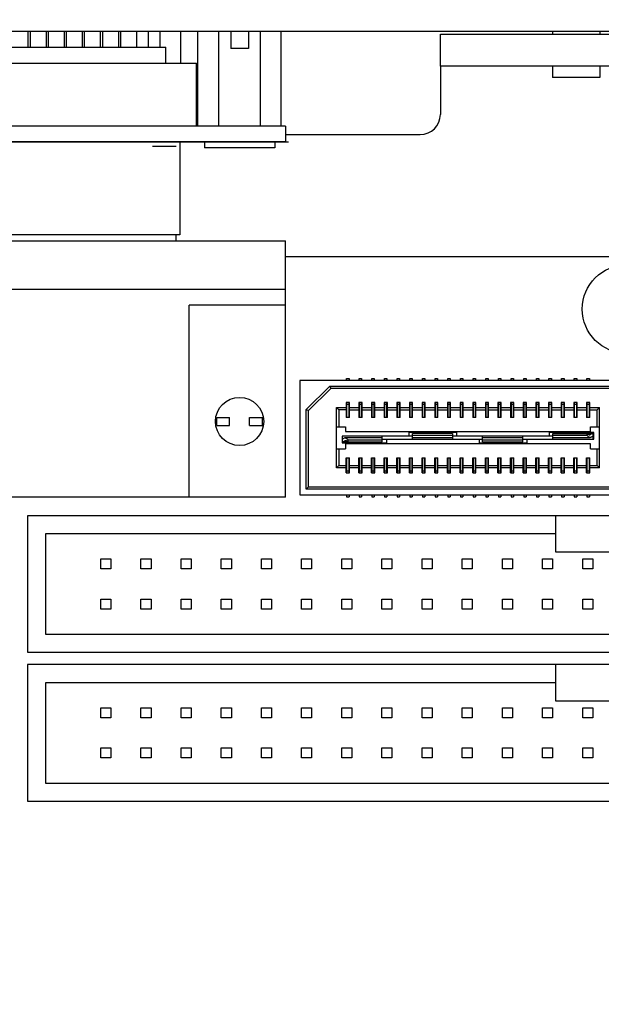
# Model space of a CAD drawing. Header units: inches. Extents: x 0 to 34, y 0 to 22.
# Tile 8 of 43: x 8.5 to 10, y 16 to 18.4. Entities that reach past the tile are written whole.
import ezdxf

# ---------------------------------------------------------------- set-up
doc = ezdxf.new("R2010")
doc.units = ezdxf.units.IN
doc.header["$LTSCALE"] = 1.87
doc.header["$MEASUREMENT"] = 0
doc.layers.get('0').update_dxf_attribs({"linetype": 'CONTINUOUS'})
doc.layers.add('DATUMCURVES', color=7, linetype='CONTINUOUS')
doc.layers.add('DIMENSIONS', color=7, linetype='CONTINUOUS')
doc.styles.get("Standard").update_dxf_attribs({"font": 'txt', "width": 0.8})
doc.dimstyles.new('DIMSTYLE_2', dxfattribs={"dimtxt": 0.125, "dimasz": 0.1875, "dimexe": 0.18, "dimexo": 0.0625, "dimgap": 0.09, "dimtad": 0, "dimtih": 1, "dimtoh": 1, "dimdec": 3, "dimzin": 4, "dimdsep": 46, "dimtxsty": 'STANDARD', "dimblk": '_FILLED', "dimblk1": '_FILLED', "dimblk2": '_FILLED', "dimcen": 0.09, "dimadec": 0, "dimazin": 0, "dimtp": 0.01, "dimtm": 0.01, "dimtfac": 1, "dimtdec": 3, "dimtofl": 0, "dimtmove": 0, "dimatfit": 3, "dimldrblk": '_FILLED', "dimfxl": 1, "dimtolj": 1, "dimtzin": 4, "dimarcsym": 0})

# ---------------------------------------------------------------- blocks, each defined once
blk = doc.blocks.new('*D22')
at = {"layer": 'DIMENSIONS', "color": 2, "linetype": 'CONTINUOUS'}
for p, q in [((8.8906, 19.0934), (6.5393, 19.0934)), ((9.2712, 18.5643), (8.8906, 19.0934)), ((9.7551, 18.5643), (9.2712, 18.5643))]:
    blk.add_line(p, q, dxfattribs=at)
at = {"layer": 'DIMENSIONS', "color": 2, "linetype": 'CONTINUOUS', "width": 0.8}
for s, p in [('[', (5.6768, 19.0309)), (']', (6.3768, 19.0309)), ('3X ', (4.7518, 19.0309)), ('4.387', (5.0518, 19.0309)), ('111.42', (5.7768, 19.0309))]:
    blk.add_text(s, height=0.125, dxfattribs=at).set_placement(p)
blk = doc.blocks.new('_FILLED')
at = {"color": 0, "linetype": 'BYBLOCK'}
blk.add_solid([(0, 0), (-1, 0.174), (-1, -0.174)], dxfattribs=at)

msp = doc.modelspace()

# ---------------------------------------------------------------- linework, layer by layer
at = {"color": 7, "linetype": 'CONTINUOUS'}
for p, q in [((16.2268, 18.3897), (7.5268, 18.3897)), ((8.5227, 18.3897), (8.5227, 18.3507)), ((8.528, 18.3897), (8.528, 18.3507)), ((8.568, 18.3897), (8.568, 18.3507)), ((8.5729, 18.3897), (8.5729, 18.3507)), ((8.6129, 18.3897), (8.6129, 18.3507)), ((8.6181, 18.3897), (8.6181, 18.3507)), ((8.6581, 18.3897), (8.6581, 18.3507)), ((8.663, 18.3897), (8.663, 18.3507)), ((8.703, 18.3897), (8.703, 18.3507)), ((8.7083, 18.3897), (8.7083, 18.3507)), ((8.7483, 18.3897), (8.7483, 18.3507)), ((8.7532, 18.3897), (8.7532, 18.3507)), ((8.7932, 18.3897), (8.7932, 18.3507)), ((8.8218, 18.3897), (8.8218, 18.3507)), ((8.8518, 18.3507), (8.8518, 18.3897)), ((8.9037, 18.3107), (8.9037, 18.3897)), ((8.9459, 18.1537), (8.9459, 18.3897)), ((8.9979, 18.1537), (8.9979, 18.3897)), ((9.0278, 18.3897), (9.0278, 18.3472)), ((9.0718, 18.3897), (9.0718, 18.3472)), ((9.1018, 18.1537), (9.1018, 18.3897)), ((9.1537, 18.1537), (9.1537, 18.3897)), ((9.5498, 18.3027), (9.5498, 18.3827)), ((9.5498, 18.3827), (10.2258, 18.3827)), ((9.8288, 18.3897), (9.8288, 18.3827)), ((9.9469, 18.3897), (9.9469, 18.3827)), ((8.1697, 18.3507), (8.8658, 18.3507)), ((8.8658, 18.3107), (8.8658, 18.3507)), ((9.0718, 18.3472), (9.0278, 18.3472)), ((8.1697, 18.3107), (8.9426, 18.3107)), ((8.9426, 18.1537), (8.9426, 18.3107)), ((9.8288, 18.3027), (9.8288, 18.2749)), ((9.9469, 18.3027), (9.9469, 18.2749)), ((9.9469, 18.2749), (9.8288, 18.2749)), ((9.1643, 18.1537), (7.7013, 18.1537)), ((9.1643, 18.1537), (9.1643, 18.1147)), ((9.1643, 18.1147), (7.9513, 18.1147)), ((8.9008, 18.1147), (8.9008, 17.8824)), ((8.9623, 18.1147), (8.9623, 18.0997)), ((9.1373, 18.1147), (9.1373, 18.0997)), ((8.8327, 18.1037), (8.8917, 18.1037)), ((9.1373, 18.0997), (8.9623, 18.0997)), ((7.9513, 17.8677), (9.1643, 17.8677)), ((8.9008, 17.8824), (8.2148, 17.8824)), ((8.8917, 17.8677), (8.8917, 17.8824)), ((9.1643, 17.2287), (9.1643, 17.8677)), ((10.8613, 17.8277), (9.1643, 17.8277)), ((7.9513, 17.7477), (9.1643, 17.7477)), ((8.9243, 17.2287), (8.9243, 17.7077)), ((9.1643, 17.7077), (8.9243, 17.7077)), ((9.1998, 17.5197), (9.1998, 17.2347)), ((10.8248, 17.5197), (9.1998, 17.5197)), ((9.3163, 17.5197), (9.3163, 17.5247)), ((9.3163, 17.5247), (9.3223, 17.5247)), ((9.3223, 17.5247), (9.3223, 17.5197)), ((9.3478, 17.5197), (9.3478, 17.5247)), ((9.3478, 17.5247), (9.3538, 17.5247)), ((9.3538, 17.5247), (9.3538, 17.5197)), ((9.3793, 17.5197), (9.3793, 17.5247)), ((9.3793, 17.5247), (9.3853, 17.5247)), ((9.3853, 17.5247), (9.3853, 17.5197)), ((9.4108, 17.5197), (9.4108, 17.5247)), ((9.4108, 17.5247), (9.4168, 17.5247)), ((9.4168, 17.5247), (9.4168, 17.5197)), ((9.4423, 17.5197), (9.4423, 17.5247)), ((9.4423, 17.5247), (9.4483, 17.5247)), ((9.4483, 17.5247), (9.4483, 17.5197)), ((9.4738, 17.5197), (9.4738, 17.5247)), ((9.4738, 17.5247), (9.4798, 17.5247)), ((9.4798, 17.5247), (9.4798, 17.5197)), ((9.5053, 17.5197), (9.5053, 17.5247)), ((9.5053, 17.5247), (9.5113, 17.5247)), ((9.5113, 17.5247), (9.5113, 17.5197)), ((9.5368, 17.5197), (9.5368, 17.5247)), ((9.5368, 17.5247), (9.5428, 17.5247)), ((9.5428, 17.5247), (9.5428, 17.5197)), ((9.5683, 17.5197), (9.5683, 17.5247)), ((9.5683, 17.5247), (9.5743, 17.5247)), ((9.5743, 17.5247), (9.5743, 17.5197)), ((9.5998, 17.5197), (9.5998, 17.5247)), ((9.5998, 17.5247), (9.6058, 17.5247)), ((9.6058, 17.5247), (9.6058, 17.5197)), ((9.6313, 17.5197), (9.6313, 17.5247)), ((9.6313, 17.5247), (9.6373, 17.5247)), ((9.6373, 17.5247), (9.6373, 17.5197)), ((9.6628, 17.5197), (9.6628, 17.5247)), ((9.6628, 17.5247), (9.6688, 17.5247)), ((9.6688, 17.5247), (9.6688, 17.5197)), ((9.6943, 17.5197), (9.6943, 17.5247)), ((9.6943, 17.5247), (9.7003, 17.5247)), ((9.7003, 17.5247), (9.7003, 17.5197)), ((9.7258, 17.5197), (9.7258, 17.5247)), ((9.7258, 17.5247), (9.7318, 17.5247)), ((9.7318, 17.5247), (9.7318, 17.5197)), ((9.7573, 17.5197), (9.7573, 17.5247)), ((9.7573, 17.5247), (9.7633, 17.5247)), ((9.7633, 17.5247), (9.7633, 17.5197)), ((9.7888, 17.5197), (9.7888, 17.5247)), ((9.7888, 17.5247), (9.7948, 17.5247)), ((9.7948, 17.5247), (9.7948, 17.5197)), ((9.8203, 17.5197), (9.8203, 17.5247)), ((9.8203, 17.5247), (9.8263, 17.5247)), ((9.8263, 17.5247), (9.8263, 17.5197)), ((9.8518, 17.5197), (9.8518, 17.5247)), ((9.8518, 17.5247), (9.8578, 17.5247)), ((9.8578, 17.5247), (9.8578, 17.5197)), ((9.8833, 17.5197), (9.8833, 17.5247)), ((9.8833, 17.5247), (9.8893, 17.5247)), ((9.8893, 17.5247), (9.8893, 17.5197)), ((9.9148, 17.5197), (9.9148, 17.5247)), ((9.9148, 17.5247), (9.9208, 17.5247)), ((9.9208, 17.5247), (9.9208, 17.5197)), ((9.216, 17.4471), (9.2744, 17.5055)), ((9.2768, 17.4997), (9.2218, 17.4447)), ((9.2744, 17.5055), (9.2768, 17.4997)), ((9.2744, 17.5055), (10.7502, 17.5055)), ((10.7478, 17.4997), (9.2768, 17.4997)), ((9.216, 17.249), (9.216, 17.4471)), ((9.216, 17.4471), (9.2218, 17.4447)), ((9.2911, 17.3022), (9.2911, 17.4522)), ((9.2911, 17.4522), (9.2968, 17.4465)), ((9.2911, 17.4522), (9.3153, 17.4522)), ((9.2968, 17.4465), (9.2968, 17.4047)), ((9.3153, 17.4465), (9.2968, 17.4465)), ((9.3153, 17.4647), (9.3153, 17.4272)), ((9.3233, 17.4647), (9.3153, 17.4647)), ((9.3163, 17.4647), (9.3163, 17.4272)), ((9.3223, 17.4597), (9.3163, 17.4597)), ((9.3223, 17.4272), (9.3223, 17.4647)), ((9.3233, 17.4272), (9.3233, 17.4647)), ((9.3233, 17.4522), (9.3468, 17.4522)), ((9.3233, 17.4465), (9.3468, 17.4465)), ((9.3468, 17.4647), (9.3468, 17.4272)), ((9.3548, 17.4647), (9.3468, 17.4647)), ((9.3478, 17.4647), (9.3478, 17.4272)), ((9.3538, 17.4597), (9.3478, 17.4597)), ((9.3538, 17.4272), (9.3538, 17.4647)), ((9.3548, 17.4272), (9.3548, 17.4647)), ((9.3548, 17.4522), (9.3783, 17.4522)), ((9.3548, 17.4465), (9.3783, 17.4465)), ((9.3783, 17.4647), (9.3783, 17.4272)), ((9.3863, 17.4647), (9.3783, 17.4647)), ((9.3793, 17.4647), (9.3793, 17.4272)), ((9.3853, 17.4597), (9.3793, 17.4597)), ((9.3853, 17.4272), (9.3853, 17.4647)), ((9.3863, 17.4272), (9.3863, 17.4647)), ((9.3863, 17.4522), (9.4098, 17.4522)), ((9.3863, 17.4465), (9.4098, 17.4465)), ((9.4098, 17.4647), (9.4098, 17.4272)), ((9.4178, 17.4647), (9.4098, 17.4647)), ((9.4108, 17.4647), (9.4108, 17.4272)), ((9.4168, 17.4597), (9.4108, 17.4597)), ((9.4168, 17.4272), (9.4168, 17.4647)), ((9.4178, 17.4272), (9.4178, 17.4647)), ((9.4178, 17.4522), (9.4413, 17.4522)), ((9.4178, 17.4465), (9.4413, 17.4465)), ((9.4413, 17.4647), (9.4413, 17.4272)), ((9.4493, 17.4647), (9.4413, 17.4647)), ((9.4423, 17.4647), (9.4423, 17.4272)), ((9.4483, 17.4597), (9.4423, 17.4597)), ((9.4483, 17.4272), (9.4483, 17.4647)), ((9.4493, 17.4272), (9.4493, 17.4647)), ((9.4493, 17.4522), (9.4728, 17.4522)), ((9.4493, 17.4465), (9.4728, 17.4465)), ((9.4728, 17.4647), (9.4728, 17.4272)), ((9.4808, 17.4647), (9.4728, 17.4647)), ((9.4738, 17.4647), (9.4738, 17.4272)), ((9.4798, 17.4597), (9.4738, 17.4597)), ((9.4798, 17.4272), (9.4798, 17.4647)), ((9.4808, 17.4272), (9.4808, 17.4647)), ((9.4808, 17.4522), (9.5043, 17.4522)), ((9.4808, 17.4465), (9.5043, 17.4465)), ((9.5043, 17.4647), (9.5043, 17.4272)), ((9.5123, 17.4647), (9.5043, 17.4647)), ((9.5053, 17.4647), (9.5053, 17.4272)), ((9.5113, 17.4597), (9.5053, 17.4597)), ((9.5113, 17.4272), (9.5113, 17.4647)), ((9.5123, 17.4272), (9.5123, 17.4647)), ((9.5123, 17.4522), (9.5358, 17.4522)), ((9.5123, 17.4465), (9.5358, 17.4465)), ((9.5358, 17.4647), (9.5358, 17.4272)), ((9.5438, 17.4647), (9.5358, 17.4647)), ((9.5368, 17.4647), (9.5368, 17.4272)), ((9.5428, 17.4597), (9.5368, 17.4597)), ((9.5428, 17.4272), (9.5428, 17.4647)), ((9.5438, 17.4272), (9.5438, 17.4647)), ((9.5438, 17.4522), (9.5673, 17.4522)), ((9.5438, 17.4465), (9.5673, 17.4465)), ((9.5673, 17.4647), (9.5673, 17.4272)), ((9.5753, 17.4647), (9.5673, 17.4647)), ((9.5683, 17.4647), (9.5683, 17.4272)), ((9.5743, 17.4597), (9.5683, 17.4597)), ((9.5743, 17.4272), (9.5743, 17.4647)), ((9.5753, 17.4272), (9.5753, 17.4647)), ((9.5753, 17.4522), (9.5988, 17.4522)), ((9.5753, 17.4465), (9.5988, 17.4465)), ((9.5988, 17.4647), (9.5988, 17.4272)), ((9.6068, 17.4647), (9.5988, 17.4647)), ((9.5998, 17.4647), (9.5998, 17.4272)), ((9.6058, 17.4597), (9.5998, 17.4597)), ((9.6058, 17.4272), (9.6058, 17.4647)), ((9.6068, 17.4272), (9.6068, 17.4647)), ((9.6068, 17.4522), (9.6303, 17.4522)), ((9.6068, 17.4465), (9.6303, 17.4465)), ((9.6303, 17.4647), (9.6303, 17.4272)), ((9.6383, 17.4647), (9.6303, 17.4647)), ((9.6313, 17.4647), (9.6313, 17.4272)), ((9.6373, 17.4597), (9.6313, 17.4597)), ((9.6373, 17.4272), (9.6373, 17.4647)), ((9.6383, 17.4272), (9.6383, 17.4647)), ((9.6383, 17.4522), (9.6618, 17.4522)), ((9.6383, 17.4465), (9.6618, 17.4465)), ((9.6618, 17.4647), (9.6618, 17.4272)), ((9.6698, 17.4647), (9.6618, 17.4647)), ((9.6628, 17.4647), (9.6628, 17.4272)), ((9.6688, 17.4597), (9.6628, 17.4597)), ((9.6688, 17.4272), (9.6688, 17.4647)), ((9.6698, 17.4272), (9.6698, 17.4647)), ((9.6698, 17.4522), (9.6933, 17.4522)), ((9.6698, 17.4465), (9.6933, 17.4465)), ((9.6933, 17.4647), (9.6933, 17.4272)), ((9.7013, 17.4647), (9.6933, 17.4647)), ((9.6943, 17.4647), (9.6943, 17.4272)), ((9.7003, 17.4597), (9.6943, 17.4597)), ((9.7003, 17.4272), (9.7003, 17.4647)), ((9.7013, 17.4272), (9.7013, 17.4647)), ((9.7013, 17.4522), (9.7248, 17.4522)), ((9.7013, 17.4465), (9.7248, 17.4465)), ((9.7248, 17.4647), (9.7248, 17.4272)), ((9.7328, 17.4647), (9.7248, 17.4647)), ((9.7258, 17.4647), (9.7258, 17.4272)), ((9.7318, 17.4597), (9.7258, 17.4597)), ((9.7318, 17.4272), (9.7318, 17.4647)), ((9.7328, 17.4272), (9.7328, 17.4647)), ((9.7328, 17.4522), (9.7563, 17.4522)), ((9.7328, 17.4465), (9.7563, 17.4465)), ((9.7563, 17.4647), (9.7563, 17.4272)), ((9.7643, 17.4647), (9.7563, 17.4647)), ((9.7573, 17.4647), (9.7573, 17.4272)), ((9.7633, 17.4597), (9.7573, 17.4597)), ((9.7633, 17.4272), (9.7633, 17.4647)), ((9.7643, 17.4272), (9.7643, 17.4647)), ((9.7643, 17.4522), (9.7878, 17.4522)), ((9.7643, 17.4465), (9.7878, 17.4465)), ((9.7878, 17.4647), (9.7878, 17.4272)), ((9.7958, 17.4647), (9.7878, 17.4647)), ((9.7888, 17.4647), (9.7888, 17.4272)), ((9.7948, 17.4597), (9.7888, 17.4597)), ((9.7948, 17.4272), (9.7948, 17.4647)), ((9.7958, 17.4272), (9.7958, 17.4647)), ((9.7958, 17.4522), (9.8193, 17.4522)), ((9.7958, 17.4465), (9.8193, 17.4465)), ((9.8193, 17.4647), (9.8193, 17.4272)), ((9.8273, 17.4647), (9.8193, 17.4647)), ((9.8203, 17.4647), (9.8203, 17.4272)), ((9.8263, 17.4597), (9.8203, 17.4597)), ((9.8263, 17.4272), (9.8263, 17.4647)), ((9.8273, 17.4272), (9.8273, 17.4647)), ((9.8273, 17.4522), (9.8508, 17.4522)), ((9.8273, 17.4465), (9.8508, 17.4465)), ((9.8508, 17.4647), (9.8508, 17.4272)), ((9.8588, 17.4647), (9.8508, 17.4647)), ((9.8518, 17.4647), (9.8518, 17.4272)), ((9.8578, 17.4597), (9.8518, 17.4597)), ((9.8578, 17.4272), (9.8578, 17.4647)), ((9.8588, 17.4272), (9.8588, 17.4647)), ((9.8588, 17.4522), (9.8823, 17.4522)), ((9.8588, 17.4465), (9.8823, 17.4465)), ((9.8823, 17.4647), (9.8823, 17.4272)), ((9.8903, 17.4647), (9.8823, 17.4647)), ((9.8833, 17.4647), (9.8833, 17.4272)), ((9.8893, 17.4597), (9.8833, 17.4597)), ((9.8893, 17.4272), (9.8893, 17.4647)), ((9.8903, 17.4272), (9.8903, 17.4647)), ((9.8903, 17.4522), (9.9138, 17.4522)), ((9.8903, 17.4465), (9.9138, 17.4465)), ((9.9138, 17.4647), (9.9138, 17.4272)), ((9.9218, 17.4647), (9.9138, 17.4647)), ((9.9148, 17.4647), (9.9148, 17.4272)), ((9.9208, 17.4597), (9.9148, 17.4597)), ((9.9208, 17.4272), (9.9208, 17.4647)), ((9.9218, 17.4272), (9.9218, 17.4647)), ((9.9218, 17.4522), (9.9461, 17.4522)), ((9.9218, 17.4465), (9.9403, 17.4465)), ((9.9403, 17.4465), (9.9461, 17.4522)), ((9.9403, 17.4047), (9.9403, 17.4465)), ((9.9461, 17.3022), (9.9461, 17.4522)), ((8.9928, 17.4077), (8.9928, 17.4277)), ((8.9928, 17.4277), (9.0248, 17.4277)), ((9.0248, 17.4077), (9.0248, 17.4277)), ((9.0748, 17.4077), (9.0748, 17.4277)), ((9.0748, 17.4277), (9.1068, 17.4277)), ((9.1068, 17.4077), (9.1068, 17.4277)), ((9.2218, 17.2547), (9.2218, 17.4447)), ((9.3233, 17.4272), (9.3153, 17.4272)), ((9.3548, 17.4272), (9.3468, 17.4272)), ((9.3863, 17.4272), (9.3783, 17.4272)), ((9.4178, 17.4272), (9.4098, 17.4272)), ((9.4493, 17.4272), (9.4413, 17.4272)), ((9.4808, 17.4272), (9.4728, 17.4272)), ((9.5123, 17.4272), (9.5043, 17.4272)), ((9.5438, 17.4272), (9.5358, 17.4272)), ((9.5753, 17.4272), (9.5673, 17.4272)), ((9.6068, 17.4272), (9.5988, 17.4272)), ((9.6383, 17.4272), (9.6303, 17.4272)), ((9.6698, 17.4272), (9.6618, 17.4272)), ((9.7013, 17.4272), (9.6933, 17.4272)), ((9.7328, 17.4272), (9.7248, 17.4272)), ((9.7643, 17.4272), (9.7563, 17.4272)), ((9.7958, 17.4272), (9.7878, 17.4272)), ((9.8273, 17.4272), (9.8193, 17.4272)), ((9.8588, 17.4272), (9.8508, 17.4272)), ((9.8903, 17.4272), (9.8823, 17.4272)), ((9.9218, 17.4272), (9.9138, 17.4272)), ((8.9928, 17.4077), (9.0248, 17.4077)), ((9.0748, 17.4077), (9.1068, 17.4077)), ((9.2911, 17.4047), (9.3136, 17.4047)), ((9.3136, 17.4047), (9.3136, 17.3927)), ((9.9236, 17.3927), (9.9236, 17.4047)), ((9.9236, 17.4047), (9.9461, 17.4047)), ((9.3051, 17.3807), (9.3051, 17.3642)), ((9.4801, 17.3807), (9.3051, 17.3807)), ((9.3051, 17.375), (9.307, 17.375)), ((9.4051, 17.3767), (9.3123, 17.3767)), ((9.3136, 17.3927), (9.9236, 17.3927)), ((9.4051, 17.3669), (9.4051, 17.3807)), ((9.4051, 17.3737), (9.6551, 17.3737)), ((9.4161, 17.3642), (9.4161, 17.3737)), ((9.4711, 17.3902), (9.4711, 17.3807)), ((9.5911, 17.3902), (9.4711, 17.3902)), ((9.4801, 17.3737), (9.4801, 17.3875)), ((9.5801, 17.3875), (9.4801, 17.3875)), ((9.4801, 17.3837), (9.5801, 17.3837)), ((9.4801, 17.3777), (9.5801, 17.3777)), ((9.5801, 17.3875), (9.5801, 17.3777)), ((9.8301, 17.3807), (9.5801, 17.3807)), ((9.5801, 17.3776), (9.5801, 17.3737)), ((9.5911, 17.3807), (9.5911, 17.3902)), ((9.6461, 17.3737), (9.6461, 17.3642)), ((9.6551, 17.3769), (9.6551, 17.3807)), ((9.6551, 17.3669), (9.6551, 17.3767)), ((9.7551, 17.3767), (9.6551, 17.3767)), ((9.7551, 17.3669), (9.7551, 17.3807)), ((9.7551, 17.3737), (9.9321, 17.3737)), ((9.7661, 17.3642), (9.7661, 17.3737)), ((9.8211, 17.3902), (9.8211, 17.3807)), ((9.9321, 17.3902), (9.8211, 17.3902)), ((9.8301, 17.3737), (9.8301, 17.3875)), ((9.8301, 17.3875), (9.9164, 17.3875)), ((9.8301, 17.3837), (9.9151, 17.3837)), ((9.8301, 17.3777), (9.9229, 17.3777)), ((9.9151, 17.3837), (9.9164, 17.3875)), ((9.9301, 17.3865), (9.9175, 17.3865)), ((9.9301, 17.3795), (9.9282, 17.3795)), ((9.9301, 17.3737), (9.9301, 17.3865)), ((9.9301, 17.3807), (9.9321, 17.3807)), ((9.9321, 17.3737), (9.9321, 17.3902)), ((9.2911, 17.3497), (9.3136, 17.3497)), ((9.2968, 17.3497), (9.2968, 17.308)), ((9.3051, 17.368), (9.3177, 17.368)), ((9.3051, 17.3642), (9.4161, 17.3642)), ((9.3136, 17.3617), (9.3136, 17.3497)), ((9.9236, 17.3617), (9.3136, 17.3617)), ((9.3201, 17.3707), (9.3187, 17.3669)), ((9.3187, 17.3669), (9.4051, 17.3669)), ((9.4051, 17.3707), (9.3201, 17.3707)), ((9.6461, 17.3642), (9.7661, 17.3642)), ((9.7551, 17.3707), (9.6551, 17.3707)), ((9.6551, 17.3669), (9.7551, 17.3669)), ((9.9236, 17.3497), (9.9236, 17.3617)), ((9.9236, 17.3497), (9.9461, 17.3497)), ((9.9403, 17.308), (9.9403, 17.3497)), ((9.3153, 17.2897), (9.3153, 17.3272)), ((9.3153, 17.3272), (9.3233, 17.3272)), ((9.3163, 17.3272), (9.3163, 17.2897)), ((9.3223, 17.2897), (9.3223, 17.3272)), ((9.3233, 17.2897), (9.3233, 17.3272)), ((9.3468, 17.2897), (9.3468, 17.3272)), ((9.3468, 17.3272), (9.3548, 17.3272)), ((9.3478, 17.3272), (9.3478, 17.2897)), ((9.3538, 17.2897), (9.3538, 17.3272)), ((9.3548, 17.2897), (9.3548, 17.3272)), ((9.3783, 17.2897), (9.3783, 17.3272)), ((9.3783, 17.3272), (9.3863, 17.3272)), ((9.3793, 17.3272), (9.3793, 17.2897)), ((9.3853, 17.2897), (9.3853, 17.3272)), ((9.3863, 17.2897), (9.3863, 17.3272)), ((9.4098, 17.2897), (9.4098, 17.3272)), ((9.4098, 17.3272), (9.4178, 17.3272)), ((9.4108, 17.3272), (9.4108, 17.2897)), ((9.4168, 17.2897), (9.4168, 17.3272)), ((9.4178, 17.2897), (9.4178, 17.3272)), ((9.4413, 17.2897), (9.4413, 17.3272)), ((9.4413, 17.3272), (9.4493, 17.3272)), ((9.4423, 17.3272), (9.4423, 17.2897)), ((9.4483, 17.2897), (9.4483, 17.3272)), ((9.4493, 17.2897), (9.4493, 17.3272)), ((9.4728, 17.2897), (9.4728, 17.3272)), ((9.4728, 17.3272), (9.4808, 17.3272)), ((9.4738, 17.3272), (9.4738, 17.2897)), ((9.4798, 17.2897), (9.4798, 17.3272)), ((9.4808, 17.2897), (9.4808, 17.3272)), ((9.5043, 17.2897), (9.5043, 17.3272)), ((9.5043, 17.3272), (9.5123, 17.3272)), ((9.5053, 17.3272), (9.5053, 17.2897)), ((9.5113, 17.2897), (9.5113, 17.3272)), ((9.5123, 17.2897), (9.5123, 17.3272)), ((9.5358, 17.2897), (9.5358, 17.3272)), ((9.5358, 17.3272), (9.5438, 17.3272)), ((9.5368, 17.3272), (9.5368, 17.2897)), ((9.5428, 17.2897), (9.5428, 17.3272)), ((9.5438, 17.2897), (9.5438, 17.3272)), ((9.5673, 17.2897), (9.5673, 17.3272)), ((9.5673, 17.3272), (9.5753, 17.3272)), ((9.5683, 17.3272), (9.5683, 17.2897)), ((9.5743, 17.2897), (9.5743, 17.3272)), ((9.5753, 17.2897), (9.5753, 17.3272)), ((9.5988, 17.2897), (9.5988, 17.3272)), ((9.5988, 17.3272), (9.6068, 17.3272)), ((9.5998, 17.3272), (9.5998, 17.2897)), ((9.6058, 17.2897), (9.6058, 17.3272)), ((9.6068, 17.2897), (9.6068, 17.3272)), ((9.6303, 17.2897), (9.6303, 17.3272)), ((9.6303, 17.3272), (9.6383, 17.3272)), ((9.6313, 17.3272), (9.6313, 17.2897)), ((9.6373, 17.2897), (9.6373, 17.3272)), ((9.6383, 17.2897), (9.6383, 17.3272)), ((9.6618, 17.2897), (9.6618, 17.3272)), ((9.6618, 17.3272), (9.6698, 17.3272)), ((9.6628, 17.3272), (9.6628, 17.2897)), ((9.6688, 17.2897), (9.6688, 17.3272)), ((9.6698, 17.2897), (9.6698, 17.3272)), ((9.6933, 17.2897), (9.6933, 17.3272)), ((9.6933, 17.3272), (9.7013, 17.3272)), ((9.6943, 17.3272), (9.6943, 17.2897)), ((9.7003, 17.2897), (9.7003, 17.3272)), ((9.7013, 17.2897), (9.7013, 17.3272)), ((9.7248, 17.2897), (9.7248, 17.3272)), ((9.7248, 17.3272), (9.7328, 17.3272)), ((9.7258, 17.3272), (9.7258, 17.2897)), ((9.7318, 17.2897), (9.7318, 17.3272)), ((9.7328, 17.2897), (9.7328, 17.3272)), ((9.7563, 17.2897), (9.7563, 17.3272)), ((9.7563, 17.3272), (9.7643, 17.3272)), ((9.7573, 17.3272), (9.7573, 17.2897)), ((9.7633, 17.2897), (9.7633, 17.3272)), ((9.7643, 17.2897), (9.7643, 17.3272)), ((9.7878, 17.2897), (9.7878, 17.3272)), ((9.7878, 17.3272), (9.7958, 17.3272)), ((9.7888, 17.3272), (9.7888, 17.2897)), ((9.7948, 17.2897), (9.7948, 17.3272)), ((9.7958, 17.2897), (9.7958, 17.3272)), ((9.8193, 17.2897), (9.8193, 17.3272)), ((9.8193, 17.3272), (9.8273, 17.3272)), ((9.8203, 17.3272), (9.8203, 17.2897)), ((9.8263, 17.2897), (9.8263, 17.3272)), ((9.8273, 17.2897), (9.8273, 17.3272)), ((9.8508, 17.2897), (9.8508, 17.3272)), ((9.8508, 17.3272), (9.8588, 17.3272)), ((9.8518, 17.3272), (9.8518, 17.2897)), ((9.8578, 17.2897), (9.8578, 17.3272)), ((9.8588, 17.2897), (9.8588, 17.3272)), ((9.8823, 17.2897), (9.8823, 17.3272)), ((9.8823, 17.3272), (9.8903, 17.3272)), ((9.8833, 17.3272), (9.8833, 17.2897)), ((9.8893, 17.2897), (9.8893, 17.3272)), ((9.8903, 17.2897), (9.8903, 17.3272)), ((9.9138, 17.2897), (9.9138, 17.3272)), ((9.9138, 17.3272), (9.9218, 17.3272)), ((9.9148, 17.3272), (9.9148, 17.2897)), ((9.9208, 17.2897), (9.9208, 17.3272)), ((9.9218, 17.2897), (9.9218, 17.3272)), ((9.2968, 17.308), (9.2911, 17.3022)), ((9.3153, 17.3022), (9.2911, 17.3022)), ((9.2968, 17.308), (9.3153, 17.308)), ((9.3233, 17.308), (9.3468, 17.308)), ((9.3468, 17.3022), (9.3233, 17.3022)), ((9.3548, 17.308), (9.3783, 17.308)), ((9.3783, 17.3022), (9.3548, 17.3022)), ((9.3863, 17.308), (9.4098, 17.308)), ((9.4098, 17.3022), (9.3863, 17.3022)), ((9.4178, 17.308), (9.4413, 17.308)), ((9.4413, 17.3022), (9.4178, 17.3022)), ((9.4493, 17.308), (9.4728, 17.308)), ((9.4728, 17.3022), (9.4493, 17.3022)), ((9.4808, 17.308), (9.5043, 17.308)), ((9.5043, 17.3022), (9.4808, 17.3022)), ((9.5123, 17.308), (9.5358, 17.308)), ((9.5358, 17.3022), (9.5123, 17.3022)), ((9.5438, 17.308), (9.5673, 17.308)), ((9.5673, 17.3022), (9.5438, 17.3022)), ((9.5753, 17.308), (9.5988, 17.308)), ((9.5988, 17.3022), (9.5753, 17.3022)), ((9.6068, 17.308), (9.6303, 17.308)), ((9.6303, 17.3022), (9.6068, 17.3022)), ((9.6383, 17.308), (9.6618, 17.308)), ((9.6618, 17.3022), (9.6383, 17.3022)), ((9.6698, 17.308), (9.6933, 17.308)), ((9.6933, 17.3022), (9.6698, 17.3022)), ((9.7013, 17.308), (9.7248, 17.308)), ((9.7248, 17.3022), (9.7013, 17.3022)), ((9.7328, 17.308), (9.7563, 17.308)), ((9.7563, 17.3022), (9.7328, 17.3022)), ((9.7643, 17.308), (9.7878, 17.308)), ((9.7878, 17.3022), (9.7643, 17.3022)), ((9.7958, 17.308), (9.8193, 17.308)), ((9.8193, 17.3022), (9.7958, 17.3022)), ((9.8273, 17.308), (9.8508, 17.308)), ((9.8508, 17.3022), (9.8273, 17.3022)), ((9.8588, 17.308), (9.8823, 17.308)), ((9.8823, 17.3022), (9.8588, 17.3022)), ((9.8903, 17.308), (9.9138, 17.308)), ((9.9138, 17.3022), (9.8903, 17.3022)), ((9.9218, 17.308), (9.9403, 17.308)), ((9.9461, 17.3022), (9.9218, 17.3022)), ((9.9461, 17.3022), (9.9403, 17.308)), ((9.3153, 17.2897), (9.3233, 17.2897)), ((9.3163, 17.2947), (9.3223, 17.2947)), ((9.3468, 17.2897), (9.3548, 17.2897)), ((9.3478, 17.2947), (9.3538, 17.2947)), ((9.3783, 17.2897), (9.3863, 17.2897)), ((9.3793, 17.2947), (9.3853, 17.2947)), ((9.4098, 17.2897), (9.4178, 17.2897)), ((9.4108, 17.2947), (9.4168, 17.2947)), ((9.4413, 17.2897), (9.4493, 17.2897)), ((9.4423, 17.2947), (9.4483, 17.2947)), ((9.4728, 17.2897), (9.4808, 17.2897)), ((9.4738, 17.2947), (9.4798, 17.2947)), ((9.5043, 17.2897), (9.5123, 17.2897)), ((9.5053, 17.2947), (9.5113, 17.2947)), ((9.5358, 17.2897), (9.5438, 17.2897)), ((9.5368, 17.2947), (9.5428, 17.2947)), ((9.5673, 17.2897), (9.5753, 17.2897)), ((9.5683, 17.2947), (9.5743, 17.2947)), ((9.5988, 17.2897), (9.6068, 17.2897)), ((9.5998, 17.2947), (9.6058, 17.2947)), ((9.6303, 17.2897), (9.6383, 17.2897)), ((9.6313, 17.2947), (9.6373, 17.2947)), ((9.6618, 17.2897), (9.6698, 17.2897)), ((9.6628, 17.2947), (9.6688, 17.2947)), ((9.6933, 17.2897), (9.7013, 17.2897)), ((9.6943, 17.2947), (9.7003, 17.2947)), ((9.7248, 17.2897), (9.7328, 17.2897)), ((9.7258, 17.2947), (9.7318, 17.2947)), ((9.7563, 17.2897), (9.7643, 17.2897)), ((9.7573, 17.2947), (9.7633, 17.2947)), ((9.7878, 17.2897), (9.7958, 17.2897)), ((9.7888, 17.2947), (9.7948, 17.2947)), ((9.8193, 17.2897), (9.8273, 17.2897)), ((9.8203, 17.2947), (9.8263, 17.2947)), ((9.8508, 17.2897), (9.8588, 17.2897)), ((9.8518, 17.2947), (9.8578, 17.2947)), ((9.8823, 17.2897), (9.8903, 17.2897)), ((9.8833, 17.2947), (9.8893, 17.2947)), ((9.9138, 17.2897), (9.9218, 17.2897)), ((9.9148, 17.2947), (9.9208, 17.2947)), ((9.2218, 17.2547), (9.216, 17.249)), ((9.2218, 17.2547), (10.8028, 17.2547)), ((9.1643, 17.2287), (7.9513, 17.2287)), ((9.1998, 17.2347), (10.8248, 17.2347)), ((10.8086, 17.249), (9.216, 17.249)), ((9.3163, 17.2347), (9.3163, 17.2297)), ((9.3163, 17.2297), (9.3223, 17.2297)), ((9.3223, 17.2347), (9.3223, 17.2297)), ((9.3478, 17.2347), (9.3478, 17.2297)), ((9.3478, 17.2297), (9.3538, 17.2297)), ((9.3538, 17.2347), (9.3538, 17.2297)), ((9.3793, 17.2347), (9.3793, 17.2297)), ((9.3793, 17.2297), (9.3853, 17.2297)), ((9.3853, 17.2347), (9.3853, 17.2297)), ((9.4108, 17.2347), (9.4108, 17.2297)), ((9.4108, 17.2297), (9.4168, 17.2297)), ((9.4168, 17.2347), (9.4168, 17.2297)), ((9.4423, 17.2347), (9.4423, 17.2297)), ((9.4423, 17.2297), (9.4483, 17.2297)), ((9.4483, 17.2347), (9.4483, 17.2297)), ((9.4738, 17.2347), (9.4738, 17.2297)), ((9.4738, 17.2297), (9.4798, 17.2297)), ((9.4798, 17.2347), (9.4798, 17.2297)), ((9.5053, 17.2347), (9.5053, 17.2297)), ((9.5053, 17.2297), (9.5113, 17.2297)), ((9.5113, 17.2347), (9.5113, 17.2297)), ((9.5368, 17.2347), (9.5368, 17.2297)), ((9.5368, 17.2297), (9.5428, 17.2297)), ((9.5428, 17.2347), (9.5428, 17.2297)), ((9.5683, 17.2347), (9.5683, 17.2297)), ((9.5683, 17.2297), (9.5743, 17.2297)), ((9.5743, 17.2347), (9.5743, 17.2297)), ((9.5998, 17.2347), (9.5998, 17.2297)), ((9.5998, 17.2297), (9.6058, 17.2297)), ((9.6058, 17.2347), (9.6058, 17.2297)), ((9.6313, 17.2347), (9.6313, 17.2297)), ((9.6313, 17.2297), (9.6373, 17.2297)), ((9.6373, 17.2347), (9.6373, 17.2297)), ((9.6628, 17.2347), (9.6628, 17.2297)), ((9.6628, 17.2297), (9.6688, 17.2297)), ((9.6688, 17.2347), (9.6688, 17.2297)), ((9.6943, 17.2347), (9.6943, 17.2297)), ((9.6943, 17.2297), (9.7003, 17.2297)), ((9.7003, 17.2347), (9.7003, 17.2297)), ((9.7258, 17.2347), (9.7258, 17.2297)), ((9.7258, 17.2297), (9.7318, 17.2297)), ((9.7318, 17.2347), (9.7318, 17.2297)), ((9.7573, 17.2347), (9.7573, 17.2297)), ((9.7573, 17.2297), (9.7633, 17.2297)), ((9.7633, 17.2347), (9.7633, 17.2297)), ((9.7888, 17.2347), (9.7888, 17.2297)), ((9.7888, 17.2297), (9.7948, 17.2297)), ((9.7948, 17.2347), (9.7948, 17.2297)), ((9.8203, 17.2347), (9.8203, 17.2297)), ((9.8203, 17.2297), (9.8263, 17.2297)), ((9.8263, 17.2347), (9.8263, 17.2297)), ((9.8518, 17.2347), (9.8518, 17.2297)), ((9.8518, 17.2297), (9.8578, 17.2297)), ((9.8578, 17.2347), (9.8578, 17.2297)), ((9.8833, 17.2347), (9.8833, 17.2297)), ((9.8833, 17.2297), (9.8893, 17.2297)), ((9.8893, 17.2347), (9.8893, 17.2297)), ((9.9148, 17.2347), (9.9148, 17.2297)), ((9.9148, 17.2297), (9.9208, 17.2297)), ((9.9208, 17.2347), (9.9208, 17.2297)), ((8.5218, 17.1827), (8.5218, 16.8427)), ((11.3118, 17.1827), (8.5218, 17.1827)), ((9.8368, 17.1827), (9.8368, 17.0927)), ((8.5668, 17.1377), (8.5668, 16.8877)), ((9.8368, 17.1377), (8.5668, 17.1377)), ((9.8368, 17.0927), (9.9968, 17.0927)), ((8.7043, 17.0502), (8.7043, 17.0752)), ((8.7043, 17.0752), (8.7293, 17.0752)), ((8.7293, 17.0752), (8.7293, 17.0502)), ((8.8043, 17.0502), (8.8043, 17.0752)), ((8.8043, 17.0752), (8.8293, 17.0752)), ((8.8293, 17.0752), (8.8293, 17.0502)), ((8.9043, 17.0502), (8.9043, 17.0752)), ((8.9043, 17.0752), (8.9293, 17.0752)), ((8.9293, 17.0752), (8.9293, 17.0502)), ((9.0043, 17.0502), (9.0043, 17.0752)), ((9.0043, 17.0752), (9.0293, 17.0752)), ((9.0293, 17.0752), (9.0293, 17.0502)), ((9.1043, 17.0502), (9.1043, 17.0752)), ((9.1043, 17.0752), (9.1293, 17.0752)), ((9.1293, 17.0752), (9.1293, 17.0502)), ((9.2043, 17.0502), (9.2043, 17.0752)), ((9.2043, 17.0752), (9.2293, 17.0752)), ((9.2293, 17.0752), (9.2293, 17.0502)), ((9.3043, 17.0502), (9.3043, 17.0752)), ((9.3043, 17.0752), (9.3293, 17.0752)), ((9.3293, 17.0752), (9.3293, 17.0502)), ((9.4043, 17.0502), (9.4043, 17.0752)), ((9.4043, 17.0752), (9.4293, 17.0752)), ((9.4293, 17.0752), (9.4293, 17.0502)), ((9.5043, 17.0502), (9.5043, 17.0752)), ((9.5043, 17.0752), (9.5293, 17.0752)), ((9.5293, 17.0752), (9.5293, 17.0502)), ((9.6043, 17.0502), (9.6043, 17.0752)), ((9.6043, 17.0752), (9.6293, 17.0752)), ((9.6293, 17.0752), (9.6293, 17.0502)), ((9.7043, 17.0502), (9.7043, 17.0752)), ((9.7043, 17.0752), (9.7293, 17.0752)), ((9.7293, 17.0752), (9.7293, 17.0502)), ((9.8043, 17.0502), (9.8043, 17.0752)), ((9.8043, 17.0752), (9.8293, 17.0752)), ((9.8293, 17.0752), (9.8293, 17.0502)), ((9.9043, 17.0502), (9.9043, 17.0752)), ((9.9043, 17.0752), (9.9293, 17.0752)), ((9.9293, 17.0752), (9.9293, 17.0502)), ((8.7293, 17.0502), (8.7043, 17.0502)), ((8.8293, 17.0502), (8.8043, 17.0502)), ((8.9293, 17.0502), (8.9043, 17.0502)), ((9.0293, 17.0502), (9.0043, 17.0502)), ((9.1293, 17.0502), (9.1043, 17.0502)), ((9.2293, 17.0502), (9.2043, 17.0502)), ((9.3293, 17.0502), (9.3043, 17.0502)), ((9.4293, 17.0502), (9.4043, 17.0502)), ((9.5293, 17.0502), (9.5043, 17.0502)), ((9.6293, 17.0502), (9.6043, 17.0502)), ((9.7293, 17.0502), (9.7043, 17.0502)), ((9.8293, 17.0502), (9.8043, 17.0502)), ((9.9293, 17.0502), (9.9043, 17.0502)), ((8.7043, 16.9502), (8.7043, 16.9752)), ((8.7043, 16.9752), (8.7293, 16.9752)), ((8.7293, 16.9752), (8.7293, 16.9502)), ((8.8043, 16.9502), (8.8043, 16.9752)), ((8.8043, 16.9752), (8.8293, 16.9752)), ((8.8293, 16.9752), (8.8293, 16.9502)), ((8.9043, 16.9502), (8.9043, 16.9752)), ((8.9043, 16.9752), (8.9293, 16.9752)), ((8.9293, 16.9752), (8.9293, 16.9502)), ((9.0043, 16.9502), (9.0043, 16.9752)), ((9.0043, 16.9752), (9.0293, 16.9752)), ((9.0293, 16.9752), (9.0293, 16.9502)), ((9.1043, 16.9502), (9.1043, 16.9752)), ((9.1043, 16.9752), (9.1293, 16.9752)), ((9.1293, 16.9752), (9.1293, 16.9502)), ((9.2043, 16.9502), (9.2043, 16.9752)), ((9.2043, 16.9752), (9.2293, 16.9752)), ((9.2293, 16.9752), (9.2293, 16.9502)), ((9.3043, 16.9502), (9.3043, 16.9752)), ((9.3043, 16.9752), (9.3293, 16.9752)), ((9.3293, 16.9752), (9.3293, 16.9502)), ((9.4043, 16.9502), (9.4043, 16.9752)), ((9.4043, 16.9752), (9.4293, 16.9752)), ((9.4293, 16.9752), (9.4293, 16.9502)), ((9.5043, 16.9502), (9.5043, 16.9752)), ((9.5043, 16.9752), (9.5293, 16.9752)), ((9.5293, 16.9752), (9.5293, 16.9502)), ((9.6043, 16.9502), (9.6043, 16.9752)), ((9.6043, 16.9752), (9.6293, 16.9752)), ((9.6293, 16.9752), (9.6293, 16.9502)), ((9.7043, 16.9502), (9.7043, 16.9752)), ((9.7043, 16.9752), (9.7293, 16.9752)), ((9.7293, 16.9752), (9.7293, 16.9502)), ((9.8043, 16.9502), (9.8043, 16.9752)), ((9.8043, 16.9752), (9.8293, 16.9752)), ((9.8293, 16.9752), (9.8293, 16.9502)), ((9.9043, 16.9502), (9.9043, 16.9752)), ((9.9043, 16.9752), (9.9293, 16.9752)), ((9.9293, 16.9752), (9.9293, 16.9502)), ((8.7293, 16.9502), (8.7043, 16.9502)), ((8.8293, 16.9502), (8.8043, 16.9502)), ((8.9293, 16.9502), (8.9043, 16.9502)), ((9.0293, 16.9502), (9.0043, 16.9502)), ((9.1293, 16.9502), (9.1043, 16.9502)), ((9.2293, 16.9502), (9.2043, 16.9502)), ((9.3293, 16.9502), (9.3043, 16.9502)), ((9.4293, 16.9502), (9.4043, 16.9502)), ((9.5293, 16.9502), (9.5043, 16.9502)), ((9.6293, 16.9502), (9.6043, 16.9502)), ((9.7293, 16.9502), (9.7043, 16.9502)), ((9.8293, 16.9502), (9.8043, 16.9502)), ((9.9293, 16.9502), (9.9043, 16.9502)), ((8.5668, 16.8877), (11.2668, 16.8877)), ((8.5218, 16.8427), (11.3118, 16.8427)), ((8.5218, 16.8117), (8.5218, 16.4717)), ((11.3118, 16.8117), (8.5218, 16.8117)), ((9.8368, 16.8117), (9.8368, 16.7217)), ((8.5668, 16.7667), (8.5668, 16.5167)), ((9.8368, 16.7667), (8.5668, 16.7667)), ((9.8368, 16.7217), (9.9968, 16.7217)), ((8.7043, 16.6792), (8.7043, 16.7042)), ((8.7043, 16.7042), (8.7293, 16.7042)), ((8.7293, 16.7042), (8.7293, 16.6792)), ((8.8043, 16.6792), (8.8043, 16.7042)), ((8.8043, 16.7042), (8.8293, 16.7042)), ((8.8293, 16.7042), (8.8293, 16.6792)), ((8.9043, 16.6792), (8.9043, 16.7042)), ((8.9043, 16.7042), (8.9293, 16.7042)), ((8.9293, 16.7042), (8.9293, 16.6792)), ((9.0043, 16.6792), (9.0043, 16.7042)), ((9.0043, 16.7042), (9.0293, 16.7042)), ((9.0293, 16.7042), (9.0293, 16.6792)), ((9.1043, 16.6792), (9.1043, 16.7042)), ((9.1043, 16.7042), (9.1293, 16.7042)), ((9.1293, 16.7042), (9.1293, 16.6792)), ((9.2043, 16.6792), (9.2043, 16.7042)), ((9.2043, 16.7042), (9.2293, 16.7042)), ((9.2293, 16.7042), (9.2293, 16.6792)), ((9.3043, 16.6792), (9.3043, 16.7042)), ((9.3043, 16.7042), (9.3293, 16.7042)), ((9.3293, 16.7042), (9.3293, 16.6792)), ((9.4043, 16.6792), (9.4043, 16.7042)), ((9.4043, 16.7042), (9.4293, 16.7042)), ((9.4293, 16.7042), (9.4293, 16.6792)), ((9.5043, 16.6792), (9.5043, 16.7042)), ((9.5043, 16.7042), (9.5293, 16.7042)), ((9.5293, 16.7042), (9.5293, 16.6792)), ((9.6043, 16.6792), (9.6043, 16.7042)), ((9.6043, 16.7042), (9.6293, 16.7042)), ((9.6293, 16.7042), (9.6293, 16.6792)), ((9.7043, 16.6792), (9.7043, 16.7042)), ((9.7043, 16.7042), (9.7293, 16.7042)), ((9.7293, 16.7042), (9.7293, 16.6792)), ((9.8043, 16.6792), (9.8043, 16.7042)), ((9.8043, 16.7042), (9.8293, 16.7042)), ((9.8293, 16.7042), (9.8293, 16.6792)), ((9.9043, 16.6792), (9.9043, 16.7042)), ((9.9043, 16.7042), (9.9293, 16.7042)), ((9.9293, 16.7042), (9.9293, 16.6792)), ((8.7293, 16.6792), (8.7043, 16.6792)), ((8.8293, 16.6792), (8.8043, 16.6792)), ((8.9293, 16.6792), (8.9043, 16.6792)), ((9.0293, 16.6792), (9.0043, 16.6792)), ((9.1293, 16.6792), (9.1043, 16.6792)), ((9.2293, 16.6792), (9.2043, 16.6792)), ((9.3293, 16.6792), (9.3043, 16.6792)), ((9.4293, 16.6792), (9.4043, 16.6792)), ((9.5293, 16.6792), (9.5043, 16.6792)), ((9.6293, 16.6792), (9.6043, 16.6792)), ((9.7293, 16.6792), (9.7043, 16.6792)), ((9.8293, 16.6792), (9.8043, 16.6792)), ((9.9293, 16.6792), (9.9043, 16.6792)), ((8.7043, 16.5792), (8.7043, 16.6042)), ((8.7043, 16.6042), (8.7293, 16.6042)), ((8.7293, 16.6042), (8.7293, 16.5792)), ((8.8043, 16.5792), (8.8043, 16.6042)), ((8.8043, 16.6042), (8.8293, 16.6042)), ((8.8293, 16.6042), (8.8293, 16.5792)), ((8.9043, 16.5792), (8.9043, 16.6042)), ((8.9043, 16.6042), (8.9293, 16.6042)), ((8.9293, 16.6042), (8.9293, 16.5792)), ((9.0043, 16.5792), (9.0043, 16.6042)), ((9.0043, 16.6042), (9.0293, 16.6042)), ((9.0293, 16.6042), (9.0293, 16.5792)), ((9.1043, 16.5792), (9.1043, 16.6042)), ((9.1043, 16.6042), (9.1293, 16.6042)), ((9.1293, 16.6042), (9.1293, 16.5792)), ((9.2043, 16.5792), (9.2043, 16.6042)), ((9.2043, 16.6042), (9.2293, 16.6042)), ((9.2293, 16.6042), (9.2293, 16.5792)), ((9.3043, 16.5792), (9.3043, 16.6042)), ((9.3043, 16.6042), (9.3293, 16.6042)), ((9.3293, 16.6042), (9.3293, 16.5792)), ((9.4043, 16.5792), (9.4043, 16.6042)), ((9.4043, 16.6042), (9.4293, 16.6042)), ((9.4293, 16.6042), (9.4293, 16.5792)), ((9.5043, 16.5792), (9.5043, 16.6042)), ((9.5043, 16.6042), (9.5293, 16.6042)), ((9.5293, 16.6042), (9.5293, 16.5792)), ((9.6043, 16.5792), (9.6043, 16.6042)), ((9.6043, 16.6042), (9.6293, 16.6042)), ((9.6293, 16.6042), (9.6293, 16.5792)), ((9.7043, 16.5792), (9.7043, 16.6042)), ((9.7043, 16.6042), (9.7293, 16.6042)), ((9.7293, 16.6042), (9.7293, 16.5792)), ((9.8043, 16.5792), (9.8043, 16.6042)), ((9.8043, 16.6042), (9.8293, 16.6042)), ((9.8293, 16.6042), (9.8293, 16.5792)), ((9.9043, 16.5792), (9.9043, 16.6042)), ((9.9043, 16.6042), (9.9293, 16.6042)), ((9.9293, 16.6042), (9.9293, 16.5792)), ((8.7293, 16.5792), (8.7043, 16.5792)), ((8.8293, 16.5792), (8.8043, 16.5792)), ((8.9293, 16.5792), (8.9043, 16.5792)), ((9.0293, 16.5792), (9.0043, 16.5792)), ((9.1293, 16.5792), (9.1043, 16.5792)), ((9.2293, 16.5792), (9.2043, 16.5792)), ((9.3293, 16.5792), (9.3043, 16.5792)), ((9.4293, 16.5792), (9.4043, 16.5792)), ((9.5293, 16.5792), (9.5043, 16.5792)), ((9.6293, 16.5792), (9.6043, 16.5792)), ((9.7293, 16.5792), (9.7043, 16.5792)), ((9.8293, 16.5792), (9.8043, 16.5792)), ((9.9293, 16.5792), (9.9043, 16.5792)), ((8.5668, 16.5167), (11.2668, 16.5167)), ((8.5218, 16.4717), (11.3118, 16.4717))]:
    msp.add_line(p, q, dxfattribs=at)
at = {"color": 3, "linetype": 'CONTINUOUS'}
for p, q in [((9.5498, 18.3027), (9.5498, 18.1827)), ((10.2258, 18.3027), (9.5498, 18.3027)), ((9.1643, 18.1327), (9.4998, 18.1327))]:
    msp.add_line(p, q, dxfattribs=at)
at = {"color": 7, "linetype": 'CONTINUOUS'}
for centre, radius in [((10.0134, 17.6977), 0.1102), ((9.0498, 17.4177), 0.06)]:
    msp.add_circle(centre, radius, dxfattribs=at)
at = {"color": 3, "linetype": 'CONTINUOUS'}
msp.add_arc((9.4998, 18.1827), 0.05, 270, 360, dxfattribs=at)
at = {"color": 7, "linetype": 'CONTINUOUS'}
for centre, start, end in [((9.3223, 17.4535), 66.2237, 90.0111), ((9.3223, 17.4519), 269.9889, 293.7763), ((9.3538, 17.4535), 66.2237, 90.0111), ((9.3538, 17.4519), 269.9889, 293.7763), ((9.3853, 17.4535), 66.2237, 90.0111), ((9.3853, 17.4519), 269.9889, 293.7763), ((9.4168, 17.4535), 66.2237, 90.0111), ((9.4168, 17.4519), 269.9889, 293.7763), ((9.4483, 17.4535), 66.2237, 90.0111), ((9.4483, 17.4519), 269.9889, 293.7763), ((9.4798, 17.4535), 66.2237, 90.0111), ((9.4798, 17.4519), 269.9889, 293.7763), ((9.5113, 17.4535), 66.2237, 90.0111), ((9.5113, 17.4519), 269.9889, 293.7763), ((9.5428, 17.4535), 66.2237, 90.0111), ((9.5428, 17.4519), 269.9889, 293.7763), ((9.5743, 17.4535), 66.2237, 90.0111), ((9.5743, 17.4519), 269.9889, 293.7763), ((9.6058, 17.4535), 66.2237, 90.0111), ((9.6058, 17.4519), 269.9889, 293.7763), ((9.6373, 17.4535), 66.2237, 90.0111), ((9.6373, 17.4519), 269.9889, 293.7763), ((9.6688, 17.4535), 66.2237, 90.0111), ((9.6688, 17.4519), 269.9889, 293.7763), ((9.7003, 17.4535), 66.2237, 90.0111), ((9.7003, 17.4519), 269.9889, 293.7763), ((9.7318, 17.4535), 66.2237, 90.0111), ((9.7318, 17.4519), 269.9889, 293.7763), ((9.7633, 17.4535), 66.2237, 90.0111), ((9.7633, 17.4519), 269.9889, 293.7763), ((9.7948, 17.4535), 66.2237, 90.0111), ((9.7948, 17.4519), 269.9889, 293.7763), ((9.8263, 17.4535), 66.2237, 90.0111), ((9.8263, 17.4519), 269.9889, 293.7763), ((9.8578, 17.4535), 66.2237, 90.0111), ((9.8578, 17.4519), 269.9889, 293.7763), ((9.8893, 17.4535), 66.2237, 90.0111), ((9.8893, 17.4519), 269.9889, 293.7763), ((9.9208, 17.4535), 66.2237, 90.0111), ((9.9208, 17.4519), 269.9889, 293.7763), ((9.3223, 17.3025), 66.2237, 90.0111), ((9.3223, 17.3009), 269.9889, 293.7763), ((9.3538, 17.3025), 66.2237, 90.0111), ((9.3538, 17.3009), 269.9889, 293.7763), ((9.3853, 17.3025), 66.2237, 90.0111), ((9.3853, 17.3009), 269.9889, 293.7763), ((9.4168, 17.3025), 66.2237, 90.0111), ((9.4168, 17.3009), 269.9889, 293.7763), ((9.4483, 17.3025), 66.2237, 90.0111), ((9.4483, 17.3009), 269.9889, 293.7763), ((9.4798, 17.3025), 66.2237, 90.0111), ((9.4798, 17.3009), 269.9889, 293.7763), ((9.5113, 17.3025), 66.2237, 90.0111), ((9.5113, 17.3009), 269.9889, 293.7763), ((9.5428, 17.3025), 66.2237, 90.0111), ((9.5428, 17.3009), 269.9889, 293.7763), ((9.5743, 17.3025), 66.2237, 90.0111), ((9.5743, 17.3009), 269.9889, 293.7763), ((9.6058, 17.3025), 66.2237, 90.0111), ((9.6058, 17.3009), 269.9889, 293.7763), ((9.6373, 17.3025), 66.2237, 90.0111), ((9.6373, 17.3009), 269.9889, 293.7763), ((9.6688, 17.3025), 66.2237, 90.0111), ((9.6688, 17.3009), 269.9889, 293.7763), ((9.7003, 17.3025), 66.2237, 90.0111), ((9.7003, 17.3009), 269.9889, 293.7763), ((9.7318, 17.3025), 66.2237, 90.0111), ((9.7318, 17.3009), 269.9889, 293.7763), ((9.7633, 17.3025), 66.2237, 90.0111), ((9.7633, 17.3009), 269.9889, 293.7763), ((9.7948, 17.3025), 66.2237, 90.0111), ((9.7948, 17.3009), 269.9889, 293.7763), ((9.8263, 17.3025), 66.2237, 90.0111), ((9.8263, 17.3009), 269.9889, 293.7763), ((9.8578, 17.3025), 66.2237, 90.0111), ((9.8578, 17.3009), 269.9889, 293.7763), ((9.8893, 17.3025), 66.2237, 90.0111), ((9.8893, 17.3009), 269.9889, 293.7763), ((9.9208, 17.3025), 66.2237, 90.0111), ((9.9208, 17.3009), 269.9889, 293.7763)]:
    msp.add_arc(centre, 0.0025, start, end, dxfattribs=at)
for points, knots in [([(9.307, 17.375), (9.3071, 17.375), (9.3074, 17.375), (9.3079, 17.3752), (9.3082, 17.3753), (9.3083, 17.3754)], [0, 0, 0, 0, 0.323749, 0.655546, 1, 1, 1, 1]), ([(9.3083, 17.3754), (9.3091, 17.3759), (9.3104, 17.3766), (9.3118, 17.3767), (9.3123, 17.3767)], [0, 0, 0, 0, 0.655541, 1, 1, 1, 1]), ([(9.3123, 17.3767), (9.3127, 17.3767), (9.314, 17.3766), (9.3162, 17.3756), (9.3184, 17.3735), (9.3195, 17.3717), (9.3201, 17.3707)], [0, 0, 0, 0, 0.113712, 0.379966, 0.674767, 1, 1, 1, 1]), ([(9.9229, 17.3777), (9.9225, 17.3777), (9.9211, 17.3779), (9.919, 17.3788), (9.9167, 17.3809), (9.9156, 17.3827), (9.9151, 17.3837)], [0, 0, 0, 0, 0.113712, 0.379966, 0.674767, 1, 1, 1, 1]), ([(9.9174, 17.3864), (9.9176, 17.3862), (9.9183, 17.3856), (9.9196, 17.3849), (9.9207, 17.3847), (9.9211, 17.3847)], [0, 0, 0, 0, 0.206017, 0.708907, 1, 1, 1, 1]), ([(9.9211, 17.3847), (9.9214, 17.3847), (9.9223, 17.3848), (9.9232, 17.3852), (9.9238, 17.3856)], [0, 0, 0, 0, 0.267568, 1, 1, 1, 1]), ([(9.9268, 17.3791), (9.9261, 17.3785), (9.9248, 17.3779), (9.9233, 17.3777), (9.9229, 17.3777)], [0, 0, 0, 0, 0.655541, 1, 1, 1, 1]), ([(9.9266, 17.3865), (9.9263, 17.3865), (9.9256, 17.3864), (9.9247, 17.3861), (9.9241, 17.3858), (9.9238, 17.3856)], [0, 0, 0, 0, 0.322518, 0.653934, 1, 1, 1, 1]), ([(9.9282, 17.3795), (9.928, 17.3795), (9.9277, 17.3794), (9.9272, 17.3793), (9.927, 17.3792), (9.9268, 17.3791)], [0, 0, 0, 0, 0.323749, 0.655546, 1, 1, 1, 1]), ([(9.3085, 17.368), (9.3088, 17.368), (9.3095, 17.3681), (9.3105, 17.3684), (9.3111, 17.3687), (9.3114, 17.3689)], [0, 0, 0, 0, 0.322518, 0.653934, 1, 1, 1, 1]), ([(9.314, 17.3697), (9.3138, 17.3697), (9.3128, 17.3697), (9.3119, 17.3693), (9.3114, 17.3689)], [0, 0, 0, 0, 0.267568, 1, 1, 1, 1]), ([(9.3177, 17.368), (9.3175, 17.3682), (9.3168, 17.3689), (9.3155, 17.3696), (9.3144, 17.3697), (9.314, 17.3697)], [0, 0, 0, 0, 0.206017, 0.708907, 1, 1, 1, 1])]:
    msp.add_open_spline(points, degree=3, knots=knots, dxfattribs=at)
for points in [[(9.9164, 17.3875), (9.9167, 17.3871), (9.917, 17.3868), (9.9174, 17.3864)], [(9.3187, 17.3669), (9.3184, 17.3673), (9.3181, 17.3677), (9.3177, 17.368)]]:
    msp.add_open_spline(points, degree=3, dxfattribs=at)
at = {"layer": 'DATUMCURVES', "color": 40, "linetype": 'CONTINUOUS'}
msp.add_line((7.9438, 18.1147), (9.1718, 18.1147), dxfattribs=at)

# ---------------------------------------------------------------- dimensions: what is measured, and where the dimension line sits
at = {"layer": 'DIMENSIONS', "color": 2, "linetype": 'CONTINUOUS'}
dim = msp.add_ordinate_dim(feature_location=(9.7551, 18.5643), offset=(-3.2158, 0.5291), dtype=0, origin=(9.8675, 14.1777), text='3X <>', dimstyle='DIMSTYLE_2', dxfattribs=at)
dim.commit()
dim.dimension.update_dxf_attribs({"geometry": '*D22', "text_midpoint": (5.6143, 19.0934)})

doc.saveas('drawing.dxf')
